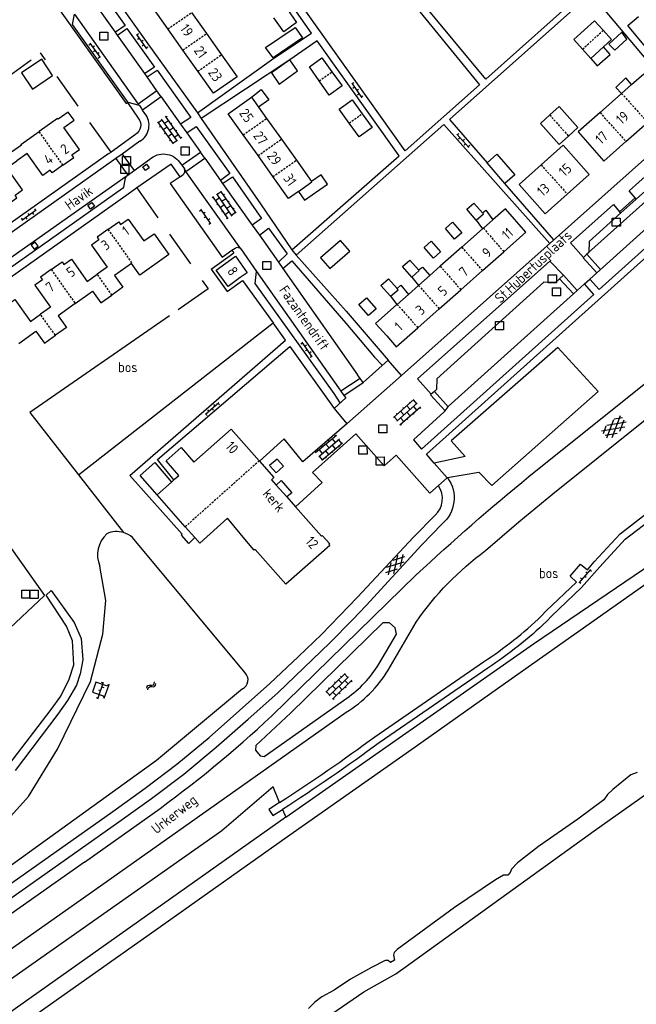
# Model space of a CAD drawing. Extents: x 168875 to 176000, y 513888 to 528000.
# Tile 54 of 106: x 174509 to 174662, y 520861 to 521105. Entities that reach past the tile are written whole.
import ezdxf

# ---------------------------------------------------------------- set-up
doc = ezdxf.new("R2010")
doc.units = 0
doc.header["$MEASUREMENT"] = 0
doc.linetypes.add('HIDDEN', pattern=[0.8, 0.5, -0.3])
doc.linetypes.add('SM', pattern=[14, 9, -5])
doc.layers.get('0').update_dxf_attribs({"linetype": 'CONTINUOUS'})
for name, color, linetype in [('BIJGEBOUW', 12, 'CONTINUOUS'), ('CULTUURAANDUIDING', 7, 'CONTINUOUS'), ('DAKRAND', 10, 'CONTINUOUS'), ('FUNCTIE_AANDUIDING', 7, 'CONTINUOUS'), ('HEG', 72, 'CONTINUOUS'), ('HOOFDGEBOUW', 1, 'CONTINUOUS'), ('HUISNUMMER', 7, 'CONTINUOUS'), ('INSTEEK_SLOOT', 72, 'CONTINUOUS'), ('KANT_VERHARDING', 252, 'CONTINUOUS'), ('KANT_WATER', 140, 'CONTINUOUS'), ('RIOOLPUT', 7, 'CONTINUOUS'), ('SEMANTIEK', 140, 'CONTINUOUS'), ('sluitlijn_verharding', 7, 'CONTINUOUS'), ('STRAATNAAM', 7, 'CONTINUOUS'), ('TALUD', 34, 'CONTINUOUS'), ('TUSSENMUUR', 12, 'HIDDEN')]:
    doc.layers.add(name, color=color, linetype=linetype)
doc.styles.add('ISOCP', font='ISOCP.shx', dxfattribs={"height": 1.8})

# ---------------------------------------------------------------- blocks, each defined once
blk = doc.blocks.new('S05')
at = {"color": 0}
for p, q in [((0.08, 0.3), (0.38, 0.59)), ((0.11, -0.19), (0.41, 0.09)), ((0.38, 0.59), (0.68, 0.71)), ((0.41, 0.09), (0.71, 0.21)), ((0.68, 0.71), (1.01, 0.62)), ((0.71, 0.21), (1.02, 0.12)), ((1.01, 0.62), (1.33, 0.37)), ((1.02, 0.12), (1.36, -0.12)), ((1.33, 0.37), (1.66, 0.13)), ((1.66, 0.13), (1.97, 0.04)), ((1.97, 0.04), (2.28, 0.16)), ((2.28, 0.16), (2.58, 0.44)), ((1.36, -0.12), (1.68, -0.37)), ((1.68, -0.37), (2, -0.46)), ((2, -0.46), (2.31, -0.33)), ((2.31, -0.33), (2.61, -0.05))]:
    blk.add_line(p, q, dxfattribs=at)
blk = doc.blocks.new('Q28')
at = {"color": 0}
blk.add_lwpolyline([(1, 1), (1, -1), (-1, -1), (-1, 1)], close=True, dxfattribs=at)
blk = doc.blocks.new('S024')
at = {"color": 0}
for p, q in [((0, 1.2), (6.7, 1.2)), ((0, 0), (6.7, 0)), ((0.2, 1.2), (0.2, 0)), ((1.25, 1.5), (1.25, 1.2)), ((1.25, 0), (1.25, -1.2)), ((2.3, 1.2), (2.3, 0)), ((3.35, 1.5), (3.35, 1.2)), ((3.35, 0), (3.35, -1.2)), ((4.4, 1.2), (4.4, 0)), ((5.45, 1.5), (5.45, 1.2)), ((5.45, 0), (5.45, -1.2)), ((6.5, 1.2), (6.5, 0)), ((0, -1.2), (6.7, -1.2)), ((0.2, -1.2), (0.2, -1.5)), ((2.3, -1.2), (2.3, -1.5)), ((4.4, -1.2), (4.4, -1.5)), ((6.5, -1.2), (6.5, -1.5))]:
    blk.add_line(p, q, dxfattribs=at)
blk = doc.blocks.new('S014')
at = {"color": 0}
for p, q in [((0, -0.75), (4.2, 1.67)), ((0, 0.65), (1.78, 1.67)), ((5.07, -1.52), (0, 1.4)), ((2.64, -1.52), (0, 0)), ((1.08, -1.52), (6.15, 1.4)), ((6.15, -0.75), (1.95, 1.67)), ((3.51, -1.52), (6.15, 0)), ((6.15, 0.65), (4.37, 1.67))]:
    blk.add_line(p, q, dxfattribs=at)
blk = doc.blocks.new('S016')
at = {"color": 0, "linetype": 'Continuous'}
for points in [[(0.01, -0.38), (2.65, 1.15)], [(2.65, -1.15), (0.01, 0.38)], [(5.07, -1.15), (1.09, 1.15)], [(1.09, -1.15), (5.07, 1.15)], [(6.16, -0.38), (3.51, 1.15)], [(3.51, -1.15), (6.16, 0.37)]]:
    blk.add_lwpolyline(points, dxfattribs=at)
blk = doc.blocks.new('S026')
at = {"color": 0}
for p, q in [((0, 0), (4.4, 0)), ((0.2, 0.5), (0.2, 0)), ((1.2, 0), (1.2, -0.5)), ((2.2, 0.5), (2.2, 0)), ((3.2, 0), (3.2, -0.5)), ((4.2, 0.5), (4.2, 0))]:
    blk.add_line(p, q, dxfattribs=at)

msp = doc.modelspace()

# ---------------------------------------------------------------- linework, layer by layer
at = {"layer": 'BIJGEBOUW'}
for points in [[(174575.149, 521107.43), (174577.618, 521103.955), (174574.409, 521101.674), (174571.931, 521105.162)], [(174653.517, 521102.045), (174651.387, 521104.426), (174646.282, 521099.809), (174648.393, 521097.409)], [(174653.517, 521102.045), (174655.562, 521099.758), (174653.604, 521097.977)], [(174648.393, 521097.409), (174650.444, 521095.102)], [(174650.444, 521095.102), (174653.604, 521097.977)], [(174509.483, 521091.529), (174512.184, 521087.497), (174517.194, 521090.853), (174514.493, 521094.885), (174509.483, 521091.529)], [(174583.191, 521089.531), (174580.761, 521092.987), (174583.889, 521095.227), (174586.353, 521091.787)], [(174586.353, 521091.787), (174588.874, 521088.266), (174585.685, 521085.983), (174583.191, 521089.531)], [(174590.611, 521079.089), (174588.148, 521082.544), (174591.36, 521084.842), (174593.828, 521081.391)], [(174640.268, 521081.093), (174642.59, 521083.204), (174647.259, 521077.95), (174644.906, 521075.853)], [(174593.828, 521081.391), (174596.283, 521077.959), (174593.06, 521075.654), (174590.611, 521079.089)], [(174640.268, 521081.093), (174637.97, 521079.004), (174642.576, 521073.776), (174644.906, 521075.853)], [(174624.798, 521069.21), (174627.146, 521071.386), (174631.65, 521066.273), (174629.2, 521064.11)], [(174629.2, 521064.11), (174624.798, 521069.21)], [(174622.056, 521055.079), (174619.716, 521057.744), (174621.515, 521059.3), (174623.62, 521056.878)], [(174622.056, 521055.079), (174623.842, 521056.622), (174623.62, 521056.878)], [(174618.509, 521051.929), (174616.723, 521050.374), (174614.458, 521053.013), (174616.194, 521054.569), (174618.509, 521051.929)], [(174583.545, 521045.752), (174585.868, 521043.108), (174590.766, 521047.412), (174588.442, 521050.056), (174583.545, 521045.752)], [(174613.252, 521047.224), (174611.478, 521045.656), (174609.163, 521048.32), (174610.937, 521049.889), (174613.252, 521047.224)], [(174606.145, 521040.925), (174603.817, 521043.565), (174605.641, 521045.171), (174607.79, 521042.718)], [(174600.837, 521036.232), (174598.487, 521038.905), (174600.359, 521040.542), (174602.475, 521038.112)], [(174606.145, 521040.925), (174607.931, 521042.557), (174607.79, 521042.718)], [(174600.837, 521036.232), (174602.712, 521037.839), (174602.475, 521038.112)], [(174597.275, 521033.117), (174595.389, 521031.493), (174593.025, 521034.207), (174594.925, 521035.844), (174597.275, 521033.117)], [(174574.363, 520994.149), (174572.795, 520995.93), (174570.932, 520994.291), (174572.525, 520992.532), (174574.363, 520994.149)]]:
    msp.add_lwpolyline(points, dxfattribs=at)
at = {"layer": 'DAKRAND'}
for points in [[(174571.766, 521095.259), (174569.9, 521097.804), (174577.234, 521102.762), (174579.067, 521100.18), (174571.766, 521095.259)], [(174654.935, 521098.656), (174656.37, 521097.102), (174659.371, 521099.87), (174658.117, 521101.592), (174654.935, 521098.656)], [(174650.444, 521095.102), (174652.049, 521093.268), (174655.202, 521096.031), (174653.604, 521097.977)], [(174575.917, 521094.725), (174571.399, 521091.545), (174573.325, 521088.712), (174577.832, 521091.993), (174575.917, 521094.725)], [(174660.522, 521088.597), (174659.15, 521090.27), (174656.655, 521087.888), (174658.015, 521086.377)], [(174566.441, 521085.484), (174566.43, 521085.5), (174568.864, 521087.424), (174570.697, 521084.842), (174568.169, 521083.053)], [(174578.072, 521062.188), (174579.584, 521060.039), (174585.252, 521063.991), (174583.711, 521066.268), (174581.28, 521064.607)], [(174623.62, 521056.878), (174624.436, 521057.51), (174626.19, 521055.146)], [(174622.056, 521055.079), (174623.635, 521052.887)], [(174607.79, 521042.718), (174608.776, 521043.434), (174610.551, 521041.319)], [(174606.145, 521040.925), (174607.768, 521038.857)], [(174602.475, 521038.112), (174603.445, 521038.976), (174605.292, 521036.669)], [(174600.837, 521036.232), (174602.432, 521034.142)], [(174572.546, 520989.472), (174573.799, 520990.622), (174576.417, 520987.574), (174575.153, 520986.531)]]:
    msp.add_lwpolyline(points, dxfattribs=at)
at = {"layer": 'HEG', "linetype": 'SM'}
for points in [[(174504.605, 521089.429), (174514.168, 521096.43)], [(174531.68, 521071.913), (174514.168, 521096.43)], [(174538.085, 521063.024), (174555.702, 521038.033), (174546.125, 521031.366)]]:
    msp.add_lwpolyline(points, dxfattribs=at)
at = {"layer": 'HOOFDGEBOUW'}
for points in [[(174545.739, 521102.372), (174542.142, 521107.43)], [(174551.565, 521106.418), (174555.256, 521101.23)], [(174549.445, 521097.164), (174545.739, 521102.372)], [(174555.256, 521101.23), (174558.972, 521096.007)], [(174553.178, 521091.917), (174549.445, 521097.164)], [(174558.972, 521096.007), (174562.847, 521090.559), (174557.068, 521086.448), (174553.178, 521091.917)], [(174660.522, 521088.597), (174663.582, 521091.307), (174669.971, 521084.094), (174664.5, 521079.248)], [(174660.522, 521088.597), (174658.069, 521086.424)], [(174564.397, 521076.17), (174560.685, 521081.392), (174566.441, 521085.484)], [(174566.441, 521085.484), (174568.169, 521083.053)], [(174658.015, 521086.377), (174652.727, 521081.692)], [(174658.069, 521086.424), (174658.015, 521086.377)], [(174568.169, 521083.053), (174570.163, 521080.247)], [(174519.751, 521068.649), (174522.433, 521070.537), (174521.97, 521071.197), (174523.852, 521072.518), (174519.992, 521077.988), (174522.513, 521079.771), (174521.063, 521081.822), (174518.546, 521080.042), (174518.419, 521080.222), (174513.867, 521077.004)], [(174570.163, 521080.247), (174573.828, 521075.092)], [(174652.727, 521081.692), (174647.322, 521076.905), (174653.711, 521069.692), (174659.15, 521074.509)], [(174509.451, 521073.612), (174509.324, 521073.792), (174513.867, 521077.004)], [(174659.15, 521074.509), (174664.5, 521079.248)], [(174509.451, 521073.612), (174506.994, 521071.891), (174504.722, 521075.134), (174500.217, 521071.979), (174502.369, 521068.907), (174497.119, 521065.229), (174495.839, 521067.056), (174494.185, 521065.897), (174492.326, 521068.551), (174489.525, 521066.588), (174492.834, 521061.864)], [(174568.057, 521071.02), (174564.397, 521076.17)], [(174573.828, 521075.092), (174577.537, 521069.873)], [(174638.151, 521068.744), (174643.63, 521073.61), (174650.069, 521066.359), (174644.609, 521061.51)], [(174505.69, 521058.688), (174508.36, 521060.58), (174507.9, 521061.234), (174509.772, 521062.551), (174505.893, 521068.007), (174508.372, 521069.77)], [(174519.751, 521068.649), (174517.081, 521066.768), (174516.615, 521067.417), (174514.737, 521066.069), (174510.852, 521071.533), (174508.372, 521069.77)], [(174571.731, 521065.852), (174568.057, 521071.02)], [(174577.537, 521069.873), (174581.28, 521064.607)], [(174638.151, 521068.744), (174632.671, 521063.878), (174639.11, 521056.627), (174644.609, 521061.51)], [(174578.072, 521062.188), (174575.59, 521060.423), (174571.731, 521065.852)], [(174578.072, 521062.188), (174581.346, 521064.515), (174581.28, 521064.607)], [(174628.881, 521047.237), (174634.388, 521052.106), (174629.283, 521057.88), (174626.19, 521055.146)], [(174530.902, 521052.759), (174533.561, 521054.651), (174534.025, 521053.996), (174535.907, 521055.33), (174539.801, 521049.896), (174542.33, 521051.677), (174545.956, 521046.522)], [(174626.19, 521055.146), (174623.852, 521053.079)], [(174530.902, 521052.759), (174528.214, 521050.847), (174528.67, 521050.199), (174526.819, 521048.895), (174530.71, 521043.418), (174528.241, 521041.664)], [(174623.635, 521052.887), (174618.517, 521048.362)], [(174623.852, 521053.079), (174623.635, 521052.887)], [(174618.517, 521048.362), (174613.184, 521043.647)], [(174516.86, 521042.812), (174519.555, 521044.714), (174520.01, 521044.066), (174521.856, 521045.363), (174525.744, 521039.89), (174528.241, 521041.664)], [(174545.956, 521046.522), (174538.776, 521041.417), (174536.712, 521044.32)], [(174563.667, 521040.827), (174560.625, 521038.646), (174557.706, 521042.716), (174562.433, 521046.106)], [(174562.433, 521046.106), (174565.352, 521042.036), (174563.667, 521040.827)], [(174623.615, 521042.581), (174628.881, 521047.237)], [(174536.712, 521044.32), (174532.555, 521041.365), (174534.62, 521038.459), (174531.896, 521036.523)], [(174613.184, 521043.647), (174610.551, 521041.319)], [(174516.86, 521042.812), (174514.214, 521040.944), (174514.679, 521040.285), (174512.792, 521038.954), (174516.667, 521033.508), (174514.189, 521031.744)], [(174610.551, 521041.319), (174607.809, 521038.894)], [(174618.24, 521037.829), (174623.615, 521042.581)], [(174607.768, 521038.857), (174605.292, 521036.669)], [(174607.809, 521038.894), (174607.768, 521038.857)], [(174522.778, 521034.428), (174527.1, 521037.5), (174529.171, 521034.586), (174531.896, 521036.523)], [(174605.292, 521036.669), (174602.505, 521034.206)], [(174612.92, 521033.125), (174618.24, 521037.829)], [(174502.849, 521032.881), (174505.506, 521034.772), (174505.983, 521034.104), (174507.862, 521035.446), (174511.737, 521030), (174514.189, 521031.744)], [(174522.778, 521034.428), (174518.533, 521031.411), (174520.601, 521028.501), (174517.873, 521026.562)], [(174602.432, 521034.142), (174597.165, 521029.482), (174599.902, 521026.395), (174602.259, 521023.7), (174607.607, 521028.428)], [(174602.505, 521034.206), (174602.432, 521034.142)], [(174607.607, 521028.428), (174612.92, 521033.125)], [(174508.807, 521024.51), (174513.07, 521027.54), (174515.144, 521024.622), (174517.873, 521026.562)], [(174547.22, 520990.779), (174547.451, 520990.988), (174548.469, 520991.89), (174545.29, 520995.478), (174548.991, 520998.758), (174552.171, 520995.17), (174561.38, 521003.33), (174568.343, 520995.471)], [(174568.343, 520995.471), (174568.401, 520995.405)], [(174568.401, 520995.405), (174571.999, 520991.345), (174571.376, 520990.793), (174572.546, 520989.472)], [(174543.094, 520987.035), (174546.607, 520990.222)], [(174546.607, 520990.222), (174547.22, 520990.779)], [(174572.546, 520989.472), (174575.153, 520986.531)], [(174550.028, 520979.151), (174543.094, 520987.035)], [(174575.153, 520986.531), (174577.319, 520984.086)], [(174577.319, 520984.086), (174583.757, 520976.821), (174583.973, 520977.012), (174585.811, 520974.938), (174585.595, 520974.746), (174585.795, 520974.52), (174574.953, 520964.913), (174567.306, 520973.543), (174567.119, 520973.378), (174565.188, 520975.558), (174560.472, 520981.253), (174553.624, 520975.062), (174552.377, 520976.48)], [(174552.377, 520976.48), (174550.028, 520979.151)]]:
    msp.add_lwpolyline(points, dxfattribs=at)
at = {"layer": 'INSTEEK_SLOOT'}
for points in [[(174574.93, 520907.26), (174636.27, 520950.17), (174665.84, 520970.23), (174688.55, 520986.75), (174719.92, 521008.88), (174745.87, 521026.44), (174779.56, 521052.26), (174782.176, 521054.569)], [(174604.48, 520870.191), (174651.26, 520903.87), (174685.175, 520927.933), (174716.348, 520949.669), (174753.506, 520976.195), (174813.736, 521018.619), (174819.996, 521022.587)], [(174564.851, 520943.01), (174536.94, 520976.527)], [(174454.493, 520869.999), (174503.766, 520904.247), (174511.244, 520912.417), (174518.395, 520924.117), (174526.613, 520940.821), (174529.651, 520952.553), (174530.355, 520960.938), (174528.858, 520969.395)], [(174564.22, 520939.046), (174542.955, 520921.324), (174500.442, 520890.73), (174461.884, 520864.202)], [(174574.93, 520907.26), (174231.05, 520663.9), (174000, 520500.831), (173803.22, 520362.3)], [(174415.724, 520740.109), (174446.603, 520761.414), (174476.158, 520781.248), (174494.342, 520794.817), (174511.196, 520806.578), (174522.371, 520814.136), (174551.424, 520834.626), (174594.276, 520864.059), (174602.146, 520868.508), (174604.48, 520870.191)]]:
    msp.add_lwpolyline(points, dxfattribs=at)
for points in [[(174530.595, 520977.425, 0.308949), (174528.858, 520969.395)], [(174534.76, 520977.721, 0.1824898), (174530.595, 520977.425)], [(174536.94, 520976.527, 0.1066022), (174534.76, 520977.721)], [(174564.22, 520939.046, 0.5118966), (174564.851, 520943.01)]]:
    msp.add_lwpolyline(points, format="xyb", dxfattribs=at)
at = {"layer": 'KANT_VERHARDING'}
for points in [[(174622.856, 521088.581), (174604.474, 521072.213), (174546.447, 521153.8), (174546.764, 521156.78), (174557.715, 521165.29), (174559.697, 521164.846), (174576.611, 521144.788), (174598.557, 521118.44), (174622.856, 521088.581)], [(174649.48, 521112.343), (174624.435, 521089.99), (174608.307, 521109.404), (174588.877, 521132.607), (174597.421, 521139.399)], [(174516.218, 521133.114), (174530.137, 521113.748), (174540.792, 521098.666), (174553.096, 521081.652)], [(174553.096, 521081.652), (174571.979, 521095.114), (174581.283, 521101.313), (174561.764, 521129.26)], [(174506.758, 521124.981), (174508.572, 521122.413), (174508.288, 521122.13), (174535.391, 521083.936), (174535.73, 521084.142), (174538.389, 521080.262)], [(174525.928, 521111.233), (174528.324, 521112.893), (174535.122, 521103.227), (174532.746, 521101.597)], [(174532.746, 521101.597), (174525.928, 521111.233)], [(174615.475, 521079.985), (174650.444, 521111.195)], [(174650.444, 521111.195), (174665.778, 521092.847)], [(174538.677, 521083.395), (174535.901, 521084.177), (174522.119, 521103.517), (174522.652, 521106.005)], [(174522.652, 521106.005), (174538.367, 521083.799)], [(174659.625, 521103.252), (174662.263, 521105.449)], [(174533.285, 521100.836), (174532.746, 521101.597)], [(174533.285, 521100.836), (174535.603, 521102.518), (174542.452, 521092.95), (174540.019, 521091.318)], [(174674.325, 521085.499), (174659.625, 521103.252)], [(174540.019, 521091.318), (174533.285, 521100.836)], [(174576.428, 521047.673), (174603.036, 521070.935), (174582.683, 521099.439), (174575.917, 521094.725)], [(174575.917, 521094.725), (174554.008, 521080.184)], [(174624.385, 520973.254), (174632.664, 520980.389), (174641.043, 520987.349), (174697.566, 521032.636), (174699.613, 521034.084), (174701.792, 521035.324), (174709.011, 521038.768), (174711.183, 521039.994), (174713.227, 521041.422), (174769.66, 521086.488), (174771.821, 521088.087), (174776.255, 521090.533), (174778.263, 521091.807), (174781.303, 521094.066)], [(174540.6, 521090.496), (174543.081, 521092.139), (174551.376, 521080.496), (174548.877, 521078.81)], [(174603.578, 521016.631), (174674.182, 521079.475), (174674.522, 521082.212), (174665.778, 521092.847)], [(174540.6, 521090.496), (174540.019, 521091.318)], [(174543.004, 521087.099), (174540.6, 521090.496)], [(174543.004, 521087.099), (174538.367, 521083.799)], [(174544.091, 521085.542), (174543.004, 521087.099)], [(174544.091, 521085.542), (174539.445, 521082.253)], [(174544.091, 521085.542), (174548.877, 521078.81)], [(174538.677, 521083.395), (174538.367, 521083.799)], [(174538.677, 521083.395), (174539.445, 521082.253)], [(174540.033, 521081.438), (174539.445, 521082.253)], [(174554.008, 521080.184), (174568.658, 521059.133), (174576.428, 521047.673)], [(174615.475, 521079.985), (174624.798, 521069.21)], [(174548.877, 521078.81), (174550.401, 521076.668)], [(174550.401, 521076.668), (174552.719, 521078.273), (174561.062, 521066.579), (174558.722, 521064.906)], [(174640.26, 521049.282), (174614.028, 521078.696), (174577.497, 521046.376)], [(174537.698, 521076.26), (174531.68, 521071.913)], [(174538.79, 521074.579), (174534.418, 521071.405)], [(174550.401, 521076.668), (174553.775, 521071.922)], [(174661.419, 521060.582), (174659.909, 521062.324), (174674.28, 521075.198)], [(174531.136, 521071.52), (174471.376, 521029.236), (174459.291, 521046.28)], [(174532.269, 521069.879), (174474.247, 521028.809)], [(174531.136, 521071.52), (174531.68, 521071.913)], [(174532.886, 521070.317), (174532.269, 521069.879)], [(174534.418, 521071.405), (174532.886, 521070.317)], [(174532.886, 521070.317), (174535.832, 521066.231)], [(174534.418, 521071.405), (174537.358, 521067.328)], [(174537.358, 521067.328), (174541.274, 521070.134)], [(174549.148, 521068.659), (174553.775, 521071.922)], [(174550.215, 521067.111), (174554.842, 521070.404)], [(174554.842, 521070.404), (174553.775, 521071.922)], [(174554.842, 521070.404), (174558.722, 521064.906)], [(174649.915, 521047.009), (174676.625, 521070.961)], [(174676.675, 521071.006), (174676.625, 521070.961), (174673.813, 521071.079), (174661.698, 521060.259), (174661.419, 521060.582)], [(174535.832, 521066.231), (174537.358, 521067.328)], [(174548.733, 521065.794), (174546.533, 521068.91), (174538.085, 521063.024)], [(174540.428, 521068.925), (174541.091, 521067.985), (174540.154, 521067.326), (174539.492, 521068.266), (174540.428, 521068.925)], [(174548.634, 521069.409), (174549.148, 521068.659)], [(174549.148, 521068.659), (174549.808, 521067.745)], [(174549.821, 521067.725), (174549.808, 521067.745)], [(174549.808, 521067.745), (174549.821, 521067.725)], [(174549.821, 521067.725), (174550.215, 521067.111)], [(174680.832, 521067.986), (174683.167, 521065.397), (174652.51, 521037.86), (174650.192, 521040.444)], [(174650.192, 521040.444), (174680.026, 521067.263)], [(174482.246, 521028.38), (174493.901, 521036.727), (174521.712, 521056.302), (174535.408, 521065.926)], [(174535.408, 521065.926), (174535.179, 521065.56), (174534.714, 521063.252), (174534.466, 521062.901), (174485.437, 521028.261), (174485.007, 521028.122), (174482.626, 521028.487), (174482.246, 521028.38)], [(174535.408, 521065.926), (174535.832, 521066.231)], [(174548.733, 521065.794), (174546.33, 521064.139), (174559.157, 521045.917), (174561.597, 521047.617)], [(174548.733, 521065.794), (174549.515, 521066.351)], [(174563.801, 521047.92), (174550.215, 521067.111)], [(174558.722, 521064.906), (174559.256, 521064.154)], [(174559.256, 521064.154), (174561.692, 521065.818), (174568.922, 521055.494), (174566.578, 521053.854)], [(174538.085, 521063.024), (174535.875, 521061.484)], [(174559.256, 521064.154), (174566.578, 521053.854)], [(174609.805, 520997.097), (174684.351, 521064.065)], [(174641.263, 521050.174), (174629.2, 521064.11)], [(174535.875, 521061.484), (174476.819, 521019.687), (174495.413, 520993.416), (174493.799, 520992.255)], [(174661.419, 521060.582), (174657.569, 521057.137)], [(174657.872, 521056.836), (174661.697, 521060.259)], [(174526.877, 521059.462), (174527.557, 521058.501), (174526.595, 521057.806), (174525.904, 521058.779), (174526.877, 521059.462)], [(174649.466, 521046.598), (174648.633, 521045.837), (174645.44, 521049.435), (174656.05, 521058.893), (174657.569, 521057.137)], [(174657.569, 521057.137), (174657.873, 521056.837), (174650.03, 521049.773), (174649.916, 521047.009), (174649.466, 521046.598)], [(174566.578, 521053.854), (174568.377, 521051.322)], [(174568.377, 521051.322), (174570.659, 521053.063), (174575.291, 521046.682), (174573.112, 521044.66)], [(174635.121, 520991.562), (174711.9, 521053.065)], [(174568.377, 521051.322), (174573.112, 521044.66)], [(174511.924, 521048.878), (174512.611, 521047.909), (174513.579, 521048.599), (174512.888, 521049.574), (174511.924, 521048.878)], [(174561.597, 521047.617), (174562.396, 521048.141)], [(174563.801, 521047.92), (174567.702, 521042.354)], [(174556.45, 521042.923), (174562.035, 521046.928)], [(174561.597, 521047.617), (174562.035, 521046.928)], [(174577.497, 521046.376), (174589.852, 521032.555), (174600.293, 521020.426)], [(174648.532, 521045.752), (174648.632, 521045.836)], [(174651.927, 521042.003), (174648.533, 521045.753)], [(174649.466, 521046.598), (174652.836, 521042.821)], [(174556.45, 521042.923), (174560.418, 521037.39)], [(174573.112, 521044.66), (174574.206, 521043.117)], [(174574.206, 521043.117), (174576.446, 521044.963), (174589.783, 521029.569), (174596.908, 521021.14), (174598.82, 521019.12)], [(174574.206, 521043.117), (174592.693, 521016.797)], [(174643.654, 521041.397), (174640.328, 521044.886), (174607.535, 521015.802), (174610.894, 521011.949)], [(174588.424, 521009.829), (174586.892, 521012.16), (174567.356, 521039.398), (174567.702, 521042.354)], [(174567.702, 521042.354), (174588, 521013.519)], [(174642.731, 521040.549), (174641.7, 521039.6), (174638.824, 521039.673), (174612.31, 521015.795), (174612.249, 521013.103), (174611.735, 521012.661)], [(174642.731, 521040.549), (174643.654, 521041.397)], [(174642.731, 521040.549), (174646.152, 521036.813)], [(174647.081, 521037.647), (174643.675, 521041.416), (174643.654, 521041.397)], [(174648.919, 521039.3), (174650.192, 521040.444)], [(174560.418, 521037.39), (174564.195, 521040.098)], [(174564.195, 521040.098), (174571.77, 521029.636)], [(174606.543, 521000.665), (174608.567, 520998.387), (174651.168, 521036.654), (174648.919, 521039.3)], [(174647.081, 521037.647), (174648.919, 521039.3)], [(174615.098, 521008.873), (174615.154, 521008.95), (174646.152, 521036.813)], [(174646.152, 521036.813), (174647.081, 521037.647)], [(174552.377, 520976.48), (174550.933, 520975.052), (174549.088, 520977.086), (174549.293, 520977.331), (174536.333, 520991.822), (174574.85, 521025.383), (174571.77, 521029.636)], [(174547.22, 520990.779), (174543.198, 520995.846), (174575.908, 521023.815), (174586.883, 521008.44)], [(174614.957, 520991.337), (174622.73, 520992.678), (174625.955, 520989.381), (174652.251, 521012.605), (174642.255, 521023.571), (174615.893, 521000.432), (174619.299, 520996.535), (174611.703, 520994.924)], [(174603.578, 521016.631), (174600.293, 521020.426), (174594.044, 521014.886)], [(174590.055, 521004.645), (174603.578, 521016.631)], [(174593.34, 521015.88), (174592.693, 521016.797)], [(174593.34, 521015.88), (174588.592, 521012.685)], [(174589.327, 521011.651), (174594.044, 521014.886)], [(174594.044, 521014.886), (174593.34, 521015.88)], [(174589.327, 521011.651), (174589.763, 521011.036), (174586.883, 521008.44), (174590.055, 521004.645), (174579.174, 520995.249)], [(174588, 521013.519), (174588.592, 521012.685)], [(174588.592, 521012.685), (174589.327, 521011.651)], [(174614.347, 521007.835), (174610.77, 521011.842), (174610.894, 521011.949)], [(174611.735, 521012.661), (174610.9, 521011.942), (174610.894, 521011.949)], [(174615.098, 521008.873), (174611.735, 521012.661)], [(174614.347, 521007.835), (174615.098, 521008.873)], [(174606.543, 521000.665), (174614.153, 521007.569), (174614.347, 521007.835)], [(174581.545, 520992.567), (174592.306, 521002.129), (174599.294, 520994.213), (174602.251, 520996.846), (174610.621, 520987.484), (174614.889, 520991.276)], [(174579.174, 520995.249), (174574.485, 521000.95), (174568.401, 520995.405)], [(174611.703, 520994.924), (174609.805, 520997.097)], [(174543.094, 520987.035), (174538.874, 520991.863), (174542.483, 520995.065), (174546.607, 520990.222)], [(174614.889, 520991.276), (174611.703, 520994.924)], [(174493.799, 520992.255), (174515.181, 520962.165), (174429.574, 520881.649)], [(174577.319, 520984.086), (174583.944, 520990.126), (174581.545, 520992.567)], [(174612.719, 520989.297), (174612.698, 520989.329)], [(174614.889, 520991.276), (174614.957, 520991.337), (174614.956, 520991.336)], [(174606.538, 520976.55), (174611.875, 520982.02), (174611.874, 520982.02)], [(174651.283, 520970.474), (174657.733, 520977.448), (174665.087, 520983.103)], [(174613.53, 520979.798), (174613.531, 520979.798), (174608.6, 520974.66)], [(174652.641, 520969.218), (174658.982, 520976.074), (174666.287, 520981.692)], [(174326.55, 520763.95), (174327.83, 520764.51), (174532.1, 520908.7), (174540.105, 520914.468), (174547.99, 520920.4), (174555.936, 520927.034), (174570.992, 520940.354), (174578.1, 520947.03), (174583.76, 520952.494), (174592.69, 520961.7), (174606.538, 520976.55)], [(174329.32, 520761.85), (174533.56, 520906.1), (174541.667, 520911.921), (174549.65, 520917.91), (174557.699, 520924.634), (174565.61, 520931.52), (174572.928, 520938.059), (174585.867, 520950.412), (174591.53, 520956.17), (174594.85, 520959.68), (174608.6, 520974.66)], [(174638.227, 520957.087), (174639.366, 520958.337), (174646.905, 520965.487), (174645.322, 520966.967), (174647.923, 520969.869), (174649.593, 520968.509)], [(174649.593, 520968.509), (174651.283, 520970.474)], [(174652.641, 520969.218), (174648.178, 520964.145)], [(174571.434, 520932.333), (174607.246, 520967.234)], [(174506.342, 520920.271), (174516.802, 520933.942), (174519.208, 520937.251), (174521.307, 520941.399), (174522.485, 520944.969), (174522.127, 520950.909), (174520.602, 520954.59), (174515.586, 520962.203), (174516.83, 520963.373), (174522.521, 520955.456), (174524.27, 520951.539), (174524.688, 520946.182), (174524.055, 520942.733), (174523.101, 520939.924), (174520.863, 520936.174), (174518.491, 520932.79), (174507.932, 520918.832)], [(174648.178, 520964.145), (174640.69, 520957.04), (174639.507, 520955.752)], [(174597.944, 520945.128), (174602.303, 520952.608), (174601.988, 520954.172), (174600.636, 520955.361), (174598.96, 520955.411), (174576.155, 520933.111), (174567.523, 520924.981), (174567.432, 520923.879), (174568.607, 520922.465), (174569.534, 520922.301), (174590.024, 520936.762)], [(174600.256, 520943.679), (174607.236, 520955.563)], [(174596.996, 520927.201), (174623.912, 520945.73)], [(174624.946, 520944.196), (174598.045, 520925.677)], [(174527.88, 520940.705), (174527.059, 520938.18), (174529.724, 520937.273), (174529.977, 520936.759), (174531.193, 520940.127), (174530.518, 520939.811), (174527.88, 520940.705)], [(174529.035, 520890.319), (174589.879, 520933.229)], [(174573.404, 520910.936), (174570.718, 520909.216), (174571.71, 520907.654), (174574.125, 520909.199)], [(174525.061, 520896.115), (174541.841, 520908.049)], [(174525.061, 520896.115), (174334.457, 520761.91), (174333.816, 520761.453)], [(173119.981, 519896.773), (173160, 519925.06), (173165.391, 519928.091), (173170.72, 519931.23), (173191.31, 519944.158), (173198.58, 519948.89), (173203.981, 519952.727), (173209.23, 519956.77), (173212.868, 519959.902), (173221.34, 519968.36), (173780.5, 520362.75), (174059.07, 520559), (174080.95, 520571.59), (174084.94, 520574.1), (174101.74, 520585.95), (174104.683, 520588.517), (174115.35, 520598.71), (174334.14, 520753.01), (174529.035, 520890.319)]]:
    msp.add_lwpolyline(points, dxfattribs=at)
for points in [[(174538.389, 521080.262, -0.4630208), (174537.698, 521076.26)], [(174538.79, 521074.579, 0.4605761), (174540.033, 521081.438)], [(174541.274, 521070.134, -0.4457987), (174548.634, 521069.409)], [(174549.515, 521066.351, 0.4091543), (174549.821, 521067.725)], [(174562.396, 521048.141, -0.4178666), (174563.801, 521047.92)], [(174607.246, 520967.234, -0.0182178), (174635.121, 520991.562)], [(174611.874, 520982.02, 0.380537), (174612.719, 520989.297)], [(174614.956, 520991.336, -0.3979942), (174613.53, 520979.798)], [(174607.236, 520955.563, -0.0839267), (174624.385, 520973.254)], [(174623.912, 520945.73, 0.0464348), (174638.227, 520957.087)], [(174639.507, 520955.752, -0.0464424), (174624.946, 520944.196)], [(174589.879, 520933.229, 0.1188358), (174600.256, 520943.679)], [(174590.024, 520936.762, 0.1080679), (174597.944, 520945.128)], [(174541.841, 520908.049, 0.0323133), (174571.434, 520932.333)], [(174573.404, 520910.936, 0.0153814), (174596.996, 520927.201)], [(174598.045, 520925.677, -0.0155467), (174574.125, 520909.199)]]:
    msp.add_lwpolyline(points, format="xyb", dxfattribs=at)
at = {"layer": 'KANT_WATER'}
for points in [[(174787.266, 521053.377), (174778.684, 521046.661), (174746.218, 521022.814), (174716.155, 521001.699), (174691.45, 520984.096), (174663.514, 520964.527), (174629.35, 520940.471), (174606.977, 520924.606), (174575.902, 520902.818), (174544.518, 520880.54), (174518.046, 520861.883), (174504.532, 520852.332), (174497.519, 520847.443), (174472.675, 520830.083), (174449.34, 520813.614), (174423.812, 520795.64), (174401.059, 520779.449), (174375.576, 520761.282), (174352.097, 520744.863)], [(174661.9, 520918.358), (174660.393, 520917.746), (174655.879, 520914.166), (174654.554, 520912.852), (174653.678, 520911.578), (174647.243, 520906.747), (174637.528, 520900.05), (174632.305, 520895.939), (174630.826, 520894.429), (174630.508, 520893.59), (174629.896, 520892.957), (174628.85, 520892.932), (174626.832, 520891.783), (174616.715, 520884.897), (174602.534, 520874.519), (174601.72, 520873.791), (174601.556, 520873.148), (174601.826, 520871.897), (174600.866, 520871.273), (174600.28, 520871.783), (174599.533, 520871.801), (174596.157, 520870.036), (174590.962, 520867.169), (174586.867, 520864.475), (174583.841, 520862.802), (174582.118, 520861.498), (174580.538, 520859.941)]]:
    msp.add_lwpolyline(points, dxfattribs=at)
at = {"layer": 'sluitlijn_verharding'}
for points in [[(174553.096, 521081.652), (174554.008, 521080.184)], [(174576.428, 521047.673), (174577.497, 521046.376)]]:
    msp.add_lwpolyline(points, dxfattribs=at)
at = {"layer": 'TALUD'}
for points in [[(174546.125, 521031.366), (174511.575, 521007.477)], [(174523.619, 520992.019), (174571.77, 521029.636)], [(174511.575, 521007.477), (174523.619, 520992.019)], [(174523.619, 520992.019), (174534.76, 520977.721)], [(174573.404, 520910.936), (174571.82, 520914.75), (174559.07, 520903.91), (174226.09, 520669.76), (174000, 520509.871), (173797.08, 520366.62), (173799.69, 520363.15)], [(174574.125, 520909.199), (174574.93, 520907.26)]]:
    msp.add_lwpolyline(points, dxfattribs=at)
at = {"layer": 'TUSSENMUUR'}
for points in [[(174545.739, 521102.372), (174551.565, 521106.418)], [(174648.393, 521097.409), (174653.517, 521102.045)], [(174549.445, 521097.164), (174555.256, 521101.23)], [(174553.178, 521091.917), (174558.972, 521096.007)], [(174583.191, 521089.531), (174586.353, 521091.787)], [(174658.069, 521086.424), (174664.5, 521079.248)], [(174564.397, 521076.17), (174570.163, 521080.247)], [(174590.611, 521079.089), (174593.828, 521081.391)], [(174640.268, 521081.093), (174644.906, 521075.853)], [(174652.727, 521081.692), (174659.15, 521074.509)], [(174519.751, 521068.649), (174513.867, 521077.004)], [(174568.057, 521071.02), (174573.828, 521075.092)], [(174571.731, 521065.852), (174577.537, 521069.873)], [(174638.151, 521068.744), (174644.609, 521061.51)], [(174530.902, 521052.759), (174536.841, 521044.411), (174536.712, 521044.32)], [(174623.852, 521053.079), (174628.881, 521047.237)], [(174618.517, 521048.362), (174623.615, 521042.581)], [(174613.184, 521043.647), (174618.24, 521037.829)], [(174516.86, 521042.812), (174522.778, 521034.428)], [(174531.896, 521036.523), (174528.241, 521041.664)], [(174607.809, 521038.894), (174612.92, 521033.125)], [(174602.505, 521034.206), (174607.607, 521028.428)], [(174517.873, 521026.562), (174514.189, 521031.744)], [(174568.343, 520995.471), (174550.028, 520979.151)]]:
    msp.add_lwpolyline(points, dxfattribs=at)

# ---------------------------------------------------------------- block references
at = {"layer": 'RIOOLPUT'}
for p in [(174529.883, 521100.608), (174549.989, 521072.162), (174535.485, 521069.809), (174535.083, 521067.627), (174570.246, 521043.812), (174627.809, 521028.94), (174598.967, 521003.432), (174510.555, 520962.45), (174512.59, 520962.428)]:
    msp.add_blockref('Q28', p, dxfattribs=at)
for p, rotation in [((174656.756, 521054.529), 0.05729576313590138), ((174640.913, 521040.547), 0.05729575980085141), ((174641.944, 521037.335), 0.05729575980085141), ((174594.033, 520998.164), 0.05729575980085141), ((174598.305, 520995.429), 0.05729575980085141)]:
    msp.add_blockref('Q28', p, dxfattribs=dict(at, rotation=rotation))
at = {"layer": 'SEMANTIEK'}
for name, p, rotation in [('S026', (174529.031, 521095.317), 125.4741133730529), ('S026', (174537.941, 521101.04), 304.7594067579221), ('S026', (174591.246, 521088.921), 304.5138905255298), ('S024', (174548.074, 521074.604), 125.4132736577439), ('S026', (174617.288, 521076.304), 312.2176180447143), ('S024', (174557.793, 521061.574), 304.6532039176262), ('S026', (174509.566, 521055.041), 35.29394473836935), ('S026', (174556.39, 521054.168), 125.1424780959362), ('S026', (174581.465, 521021.241), 124.3475312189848), ('S026', (174558.333, 521009.81), 221.0001347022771), ('S024', (174602.393, 521005.333), 40.96888744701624), ('S014', (174653.969, 521001.712), 39.68886565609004), ('S024', (174588.214, 521000.811), 219.99683905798), ('S016', (174604.159, 520972.072), 227.2692318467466), ('S026', (174650.375, 520968.575), 228.6600280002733), ('S024', (174585.662, 520937.338), 44.35542665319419), ('S026', (174528.365, 520936.529), 71.55683319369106), ('S05', (174540.604, 520938.891), 35.64040702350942)]:
    msp.add_blockref(name, p, dxfattribs=dict(at, rotation=rotation))

# ---------------------------------------------------------------- texts
at = {"layer": 'CULTUURAANDUIDING', "style": 'ISOCP'}
for p in [(174533.407, 521017.418), (174637.608, 520966.43)]:
    msp.add_text('bos', height=2.5, dxfattribs=at).set_placement(p)
at = {"layer": 'FUNCTIE_AANDUIDING', "style": 'ISOCP'}
msp.add_text('kerk', height=2.5, rotation=309.80557, dxfattribs=at).set_placement((174569.058, 520987.262))
at = {"layer": 'HUISNUMMER', "style": 'ISOCP'}
for s, rotation, p in [('19', 305.40679, (174548.566, 521102.443)), ('21', 305.40679, (174552.058, 521097.009)), ('23', 305.40679, (174555.541, 521091.585)), ('25', 305.40679, (174563.261, 521081.527)), ('19', 41.53333, (174658.032, 521078.559)), ('27', 305.40679, (174566.736, 521075.932)), ('17', 41.53333, (174652.92, 521073.648)), ('2', 35.34203, (174520.28, 521071.209)), ('4', 35.34203, (174516.182, 521068.653)), ('29', 305.40679, (174570.146, 521070.945)), ('15', 41.53333, (174643.895, 521065.654)), ('31', 305.40679, (174574.184, 521065.42)), ('13', 41.53333, (174638.48, 521060.755)), ('1', 35.34203, (174535.545, 521051.058)), ('11', 41.53333, (174629.797, 521050.028)), ('3', 35.34203, (174530.33, 521047.44)), ('9', 41.53333, (174624.898, 521045.54)), ('5', 35.34203, (174521.756, 521040.757)), ('8', 305.64802, (174560.268, 521042.405)), ('7', 41.53333, (174619.212, 521040.825)), ('7', 35.34203, (174516.636, 521037.044)), ('5', 41.53333, (174613.969, 521036.085)), ('3', 41.53333, (174608.468, 521031.37)), ('1', 41.53333, (174603.243, 521027.402)), ('10', 311.33126, (174559.807, 520998.95)), ('12', 311.33126, (174579.603, 520975.426))]:
    msp.add_text(s, height=2.5, rotation=rotation, dxfattribs=at).set_placement(p)
at = {"layer": 'STRAATNAAM', "style": 'ISOCP'}
for s, rotation, p in [('Havik', 35.31149, (174521.375, 521057.448)), ('St.Hubertusplaats', 42.90524, (174628.074, 521034.32)), ('Fazantendrift', 305.1845, (174573.139, 521037.731)), ('Urkerweg', 37.92538, (174542.884, 520902.96))]:
    msp.add_text(s, height=2.5, rotation=rotation, dxfattribs=at).set_placement(p)

doc.saveas('drawing.dxf')
